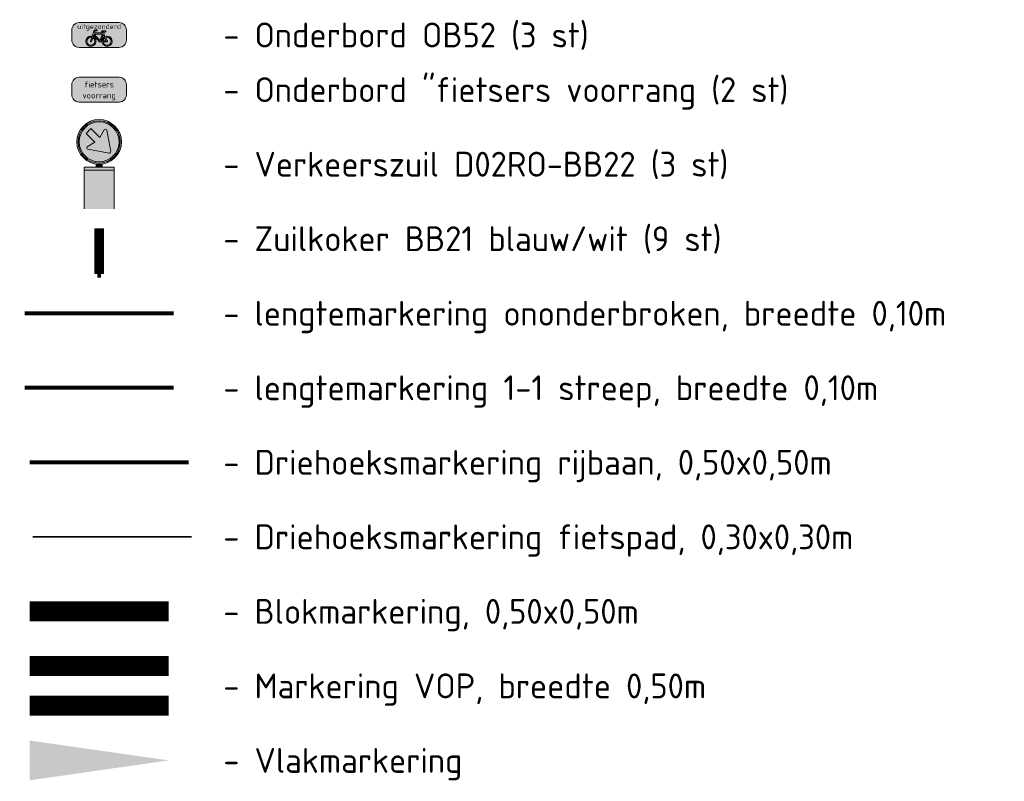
# Model space of a CAD drawing. Header units: metres. Extents: x 195696 to 514079, y 327475 to 328989.
# Tile 237 of 256: x 196534 to 196559, y 327753 to 327772. Entities that reach past the tile are written whole.
import ezdxf
from ezdxf.enums import TextEntityAlignment as Align

# ---------------------------------------------------------------- set-up
doc = ezdxf.new("R2010")
doc.units = ezdxf.units.M
doc.linetypes.add('11strp', pattern=[2, 1, -1])
for name, color, linetype, lineweight in [('mk-nw-11streep 0.10', 7, '11strp', 35), ('mk-nw-haaientd50', 7, 'haaitd50', 35), ('mk-nw-streep 0.10', 7, 'Continuous', 35), ('N-WE-VH-MATERIAALGRENS-O', 7, 'Continuous', 18), ('N-WE-VW-MARKERING_DWARS_DRIEHOEK_3030-G', 250, 'VW-HAAIETAND30-L-N', 35), ('N-WE-VW-VERKEERSTEKEN_BORD_B-S-200', 7, 'Continuous', 25), ('N-WE-VW-VERKEERSTEKEN_BORD_D-S-250', 7, 'Continuous', 25), ('N-WE-VW-VERKEERSTEKEN_BORD_ONDERBORD-S-250', 7, 'Continuous', 25), ('X-XX-AL-LEGENDA-T25', 7, 'Continuous', 25)]:
    doc.layers.add(name, color=color, linetype=linetype, lineweight=lineweight)
doc.styles.add('NLCS-ISO', font='NLCS-ISO.ttf')
doc.styles.add('NLCS-RVV-M200-T25', font='NLCS-RVV.ttf')
doc.linetypes.add('haaitd50', pattern='A,0,-0.25,[25,RTW.shx,S=0.1,R=180,X=0,Y=0],-0.75', length=1)
doc.linetypes.add('VW-HAAIETAND30-L-N', pattern='A,0,-0.3,[150,NLCS.SHX,S=0.6,R=0,X=-0.5,Y=-0.15],-0.3', length=0.6)

# ---------------------------------------------------------------- blocks, each defined once
blk = doc.blocks.new('N-SVW-VERKEERSTEKEN_BORD_D02RBB22-SO')
at = {"true_color": 0x007dc8}
h = blk.add_hatch(color=152, dxfattribs=at)
h.dxf.hatch_style = 1
h.paths.add_polyline_path([(-1.63, 3.87), (-1.03, 4.48), (0, 3.45), (0, 5.32, 0.414322), (-2.51, 2.81, 0.414105), (0, 0.3), (0, 1.62), (-1.42, 1.88, -0.656866), (-1.49, 2.18), (-0.54, 2.78)])
h = blk.add_hatch(color=152, dxfattribs=at)
h.dxf.hatch_style = 1
h.paths.add_polyline_path([(2.52, 3.68), (2.66, 3.73, 0.577878), (-2.13, 4.65), (-2.01, 4.56, -0.577878)])
at = {"true_color": 0xffffff}
h = blk.add_hatch(color=7, dxfattribs=at)
h.dxf.hatch_style = 1
h.paths.add_polyline_path([(-2.01, 4.56), (-1.9, 4.46, -0.577878), (2.38, 3.63), (2.52, 3.68, 0.577878)])
at = {"true_color": 0x007dc8}
h = blk.add_hatch(color=152, dxfattribs=at)
h.dxf.hatch_style = 1
h.paths.add_polyline_path([(0, 5.32), (0, 3.45), (0.07, 3.38), (0.65, 4.32, -0.66261), (0.96, 4.27), (1.45, 1.59, -0.52003), (1.25, 1.39), (0, 1.62), (0, 0.3, 0.414322), (2.51, 2.81, 0.414105)])
h = blk.add_hatch(color=152, dxfattribs=at)
h.dxf.hatch_style = 1
h.paths.add_polyline_path([(-2.01, 4.56), (-2.13, 4.65, 0.180494), (-2.81, 2.81, 0.414214), (0, 0), (0, 0.15, -0.414214), (-2.66, 2.81, -0.180494)])
at = {"true_color": 0xffffff}
h = blk.add_hatch(color=7, dxfattribs=at)
h.dxf.hatch_style = 1
h.paths.add_polyline_path([(-2.51, 2.81, -0.180494), (-1.9, 4.46), (-2.01, 4.56, 0.180494), (-2.66, 2.81, 0.414214), (0, 0.15), (0, 0.3, -0.414214)])
h = blk.add_hatch(color=7, dxfattribs=at)
h.dxf.hatch_style = 1
h.paths.add_polyline_path([(0, 3.45), (-1.03, 4.48), (-1.63, 3.87), (-0.54, 2.78), (-1.49, 2.18, 0.656866), (-1.42, 1.88), (0, 1.62)])
h = blk.add_hatch(color=7, dxfattribs=at)
h.dxf.hatch_style = 1
h.paths.add_polyline_path([(0.96, 4.27, 0.66261), (0.65, 4.32), (0.07, 3.38), (0, 3.45), (0, 1.62), (1.25, 1.39, 0.52003), (1.45, 1.59)])
at = {"true_color": 0x007dc8}
h = blk.add_hatch(color=152, dxfattribs=at)
h.dxf.hatch_style = 1
h.paths.add_polyline_path([(2.81, 2.81, 0.083022), (2.66, 3.73), (2.52, 3.68, -0.083022), (2.66, 2.81, -0.414214), (0, 0.15), (0, 0, 0.414214)])
at = {"true_color": 0xffffff}
h = blk.add_hatch(color=7, dxfattribs=at)
h.dxf.hatch_style = 1
h.paths.add_polyline_path([(2.52, 3.68), (2.38, 3.63, -0.083022), (2.51, 2.81, -0.414214), (0, 0.3), (0, 0.15, 0.414214), (2.66, 2.81, 0.083022)])
at = {"true_color": 0xafafaf}
h = blk.add_hatch(color=253, dxfattribs=at)
h.dxf.hatch_style = 1
h.paths.add_polyline_path([(0.38, 0), (-0.38, 0), (-0.38, -0.38), (0.38, -0.38)])
at = {"true_color": 0x0a0a0a}
h = blk.add_hatch(color=28, dxfattribs=at)
h.dxf.hatch_style = 1
h.paths.add_polyline_path([(1.88, -0.38), (-1.88, -0.38), (-1.88, -0.75), (1.88, -0.75)])
at = {"true_color": 0xffe100}
h = blk.add_hatch(color=2, dxfattribs=at)
h.dxf.hatch_style = 1
h.paths.add_polyline_path([(1.88, -0.75), (-1.88, -0.75), (-1.88, -5.62), (1.88, -5.62)])
at = {"color": 7, "lineweight": 0, "true_color": 0xffffff}
blk.add_lwpolyline([(-1.03, 4.48), (0.07, 3.38), (0.65, 4.32, -0.66261), (0.96, 4.27), (1.45, 1.59, -0.527936), (1.25, 1.39), (-1.42, 1.88, -0.656866), (-1.49, 2.18), (-0.54, 2.78), (-1.63, 3.87)], format="xyb", close=True, dxfattribs=at)
at = {"color": 253, "lineweight": 0, "true_color": 0xafafaf}
blk.add_lwpolyline([(-0.38, -0.38), (0.38, -0.38), (0.38, 0), (-0.38, 0)], close=True, dxfattribs=at)
at = {"color": 28, "lineweight": 0, "true_color": 0x0a0a0a}
blk.add_lwpolyline([(-1.88, -0.75), (1.88, -0.75), (1.88, -0.38), (-1.88, -0.38)], close=True, dxfattribs=at)
at = {"color": 253, "lineweight": 0, "true_color": 0xafafaf}
blk.add_lwpolyline([(1.88, -5.62), (1.88, -0.75), (-1.88, -0.75), (-1.88, -5.62)], dxfattribs=at)
at = {"color": 152, "lineweight": 0, "true_color": 0x007dc8}
blk.add_circle((0, 2.81), 2.81, dxfattribs=at)
at = {"color": 7, "lineweight": 0, "true_color": 0xffffff}
for radius in [2.66, 2.51]:
    blk.add_circle((0, 2.81), radius, dxfattribs=at)
blk = doc.blocks.new('N-SVW-VERKEERSTEKEN_BORD_ONDERBORD_OB52-SO')
at = {"true_color": 0xffffff}
h = blk.add_hatch(color=7, dxfattribs=at)
h.dxf.hatch_style = 1
edge = h.paths.add_edge_path()
edge.add_line((2.75, -0.524), (2.75, 0.524))
edge.add_arc((2.024, 0.524), 0.726, 0, 90)
edge.add_line((2.024, 1.25), (-2.024, 1.25))
edge.add_arc((-2.024, 0.524), 0.726, 90, 180)
edge.add_line((-2.75, 0.524), (-2.75, -0.524))
edge.add_arc((-2.024, -0.524), 0.726, 180, 270)
edge.add_line((-2.024, -1.25), (2.024, -1.25))
edge.add_arc((2.024, -0.524), 0.726, 270, 360)
at = {"true_color": 0x191919}
h = blk.add_hatch(color=250, dxfattribs=at)
h.dxf.hatch_style = 1
h.paths.add_polyline_path([(0.477, 0.121), (0.561, 0.307), (0.686, 0.307), (0.686, 0.413), (0.295, 0.413, 1), (0.295, 0.307), (0.447, 0.307), (0.398, 0.201), (-0.482, 0.201), (-0.421, 0.363, -0.345861), (-0.338, 0.413), (-0.205, 0.413), (-0.205, 0.519), (-0.357, 0.519, 0.334348), (-0.527, 0.391), (-0.709, -0.129, 0.794265), (-1.154, -1.018, 0.4733), (-0.383, -0.868, 0.427471), (-0.611, -0.167), (-0.558, -0.011), (0.045, -0.679), (0.288, -0.679, 0.529348), (1.038, -1.073, 0.476174), (1.188, -0.302, 0.318009), (0.617, -0.152)])
h.paths.add_polyline_path([(-0.512, 0.099), (0.348, 0.099), (0.06, -0.538)], flags=16)
h.paths.add_polyline_path([(-0.649, -0.269, -0.542254), (-0.575, -0.936, -0.632638), (-1.233, -0.625, -0.479903), (-0.747, -0.235), (-0.88, -0.61, 1.053204), (-0.778, -0.641)], flags=16)
h.paths.add_polyline_path([(0.42, 0), (0.523, -0.197, 0.234167), (0.288, -0.572), (0.159, -0.572)], flags=16)
h.paths.add_polyline_path([(0.572, -0.296), (0.716, -0.572), (0.398, -0.572, -0.216058)], flags=16)
h.paths.add_polyline_path([(0.398, -0.679), (0.803, -0.679, 0.566151), (0.849, -0.603), (0.667, -0.246, -0.564261), (1.193, -0.687, -0.396488), (0.758, -1.026, -0.350134)], flags=16)
at = {"color": 250, "lineweight": 0, "true_color": 0x191919}
for points in [[(2.75, -0.524), (2.75, 0.524, 0.414214), (2.024, 1.25), (-2.024, 1.25, 0.414214), (-2.75, 0.524), (-2.75, -0.524, 0.414214), (-2.024, -1.25), (2.024, -1.25, 0.414214)], [(0.477, 0.121), (0.561, 0.307), (0.686, 0.307), (0.686, 0.413), (0.295, 0.413, 1), (0.295, 0.307), (0.447, 0.307), (0.398, 0.201), (-0.482, 0.201), (-0.421, 0.363, -0.345861), (-0.338, 0.413), (-0.205, 0.413), (-0.205, 0.519), (-0.357, 0.519, 0.334348), (-0.527, 0.391), (-0.709, -0.129, 0.794265), (-1.154, -1.018, 0.4733), (-0.383, -0.868, 0.427471), (-0.611, -0.167), (-0.558, -0.011), (0.045, -0.679), (0.288, -0.679, 0.529348), (1.038, -1.073, 0.476174), (1.188, -0.302, 0.318009), (0.617, -0.152)], [(0.42, 0), (0.159, -0.572), (0.288, -0.572, -0.234167), (0.523, -0.197)], [(-0.649, -0.269, -0.542254), (-0.575, -0.936, -0.632638), (-1.233, -0.625, -0.479903), (-0.747, -0.235), (-0.88, -0.61, 1.053204), (-0.778, -0.641)], [(0.667, -0.246, -0.564261), (1.193, -0.687, -0.396488), (0.758, -1.026, -0.350134), (0.398, -0.679), (0.803, -0.679, 0.566151), (0.849, -0.603)], [(0.716, -0.572), (0.572, -0.296, 0.216058), (0.398, -0.572)]]:
    blk.add_lwpolyline(points, format="xyb", close=True, dxfattribs=at)
blk.add_lwpolyline([(0.348, 0.099), (-0.512, 0.099), (0.06, -0.538)], close=True, dxfattribs=at)
at = {"color": 250, "true_color": 0x191919, "style": 'NLCS-RVV-M200-T25'}
blk.add_text('uitgezonderd', height=0.5, dxfattribs=at).set_placement((0, 0.598), align=Align.CENTER)
blk = doc.blocks.new('N-SVW-VERKEERSTEKEN_BORD_BB21-SO')
at = {"true_color": 0xffffff}
h = blk.add_hatch(color=7, dxfattribs=at)
h.dxf.hatch_style = 1
h.paths.add_polyline_path([(0.55, 2.42), (0.55, 3.37), (0.55, 3.55), (-0.55, 3.55), (-0.55, 3.37), (-0.55, 2.42)])
at = {"true_color": 0x007dc8}
h = blk.add_hatch(color=152, dxfattribs=at)
h.dxf.hatch_style = 1
h.paths.add_polyline_path([(0.55, 2.42), (-0.55, 2.42), (-0.55, 1.3), (0.55, 1.3)])
at = {"true_color": 0xffffff}
h = blk.add_hatch(color=7, dxfattribs=at)
h.dxf.hatch_style = 1
h.paths.add_polyline_path([(-0.55, 1.3), (-0.55, 0.17), (0.55, 0.17), (0.55, 1.3)])
at = {"true_color": 0x007dc8}
h = blk.add_hatch(color=152, dxfattribs=at)
h.dxf.hatch_style = 1
h.paths.add_polyline_path([(-0.55, 0.17), (-0.55, -0.95), (0.55, -0.95), (0.55, 0.17)])
at = {"true_color": 0xffffff}
h = blk.add_hatch(color=7, dxfattribs=at)
h.dxf.hatch_style = 1
h.paths.add_polyline_path([(0.55, -2.08), (0.55, -0.95), (-0.55, -0.95), (-0.55, -2.08)])
h = blk.add_hatch(color=7, dxfattribs=at)
h.dxf.hatch_style = 1
h.paths.add_polyline_path([(0.15, -2.08), (-0.15, -2.08), (-0.15, -2.59), (0.15, -2.59)])
at = {"lineweight": 0}
for p, q in [((-0.55, 3.55), (-0.55, 3.37)), ((-0.55, 3.37), (-0.55, -2.08)), ((0.55, 3.55), (0.55, 3.37)), ((-0.15, -2.08), (-0.15, -2.59)), ((0.15, -2.08), (0.15, -2.59))]:
    blk.add_line(p, q, dxfattribs=at)
for points in [[(0.55, 3.55), (-0.55, 3.55)], [(0.55, -2.08), (0.55, 3.37)], [(0.55, 2.42), (-0.55, 2.42)], [(0.55, 1.3), (-0.55, 1.3)], [(0.55, 0.17), (-0.55, 0.17)], [(0.55, -0.95), (-0.55, -0.95)], [(0.55, -2.08), (-0.55, -2.08)]]:
    blk.add_lwpolyline(points, dxfattribs=at)
blk = doc.blocks.new('N-SVW-VERKEERSTEKEN_BORD_ONDERBORD_OB714-SO')
at = {"true_color": 0xffffff}
h = blk.add_hatch(color=7, dxfattribs=at)
h.dxf.hatch_style = 1
edge = h.paths.add_edge_path()
edge.add_line((2.75, -0.524), (2.75, 0.524))
edge.add_arc((2.024, 0.524), 0.726, 0, 90)
edge.add_line((2.024, 1.25), (-2.024, 1.25))
edge.add_arc((-2.024, 0.524), 0.726, 90, 180)
edge.add_line((-2.75, 0.524), (-2.75, -0.524))
edge.add_arc((-2.024, -0.524), 0.726, 180, 270)
edge.add_line((-2.024, -1.25), (2.024, -1.25))
edge.add_arc((2.024, -0.524), 0.726, 270, 360)
at = {"color": 250, "lineweight": 0, "true_color": 0x191919}
blk.add_lwpolyline([(2.75, -0.524), (2.75, 0.524, 0.414214), (2.024, 1.25), (-2.024, 1.25, 0.414214), (-2.75, 0.524), (-2.75, -0.524, 0.414214), (-2.024, -1.25), (2.024, -1.25, 0.414214)], format="xyb", close=True, dxfattribs=at)
at = {"color": 250, "true_color": 0x191919, "style": 'NLCS-RVV-M200-T25'}
blk.add_text('fietsers', height=0.6, dxfattribs=at).set_placement((0, 0.221), align=Align.CENTER)
blk.add_attdef('voorrang', text='', height=0.6, dxfattribs=at).set_placement((0, -0.88), align=Align.CENTER)

msp = doc.modelspace()

# ---------------------------------------------------------------- hatches: boundary and pattern name
at = {"layer": 'mk-nw-streep 0.10', "lineweight": 0}
h = msp.add_hatch(color=256, dxfattribs=at)
h.dxf.hatch_style = 1
h.paths.add_polyline_path([(196534.547, 327754.25), (196534.547, 327753.25), (196538.047, 327753.75)])

# ---------------------------------------------------------------- linework, layer by layer
at = {"layer": 'mk-nw-11streep 0.10', "ltscale": 4, "const_width": 0.1, "flags": 128}
msp.add_lwpolyline([(196534.422, 327763.125), (196538.172, 327763.125)], dxfattribs=at)
at = {"layer": 'mk-nw-11streep 0.10', "ltscale": 2, "const_width": 0.5, "flags": 128}
msp.add_lwpolyline([(196534.547, 327757.5), (196538.047, 327757.5)], dxfattribs=at)
at = {"layer": 'mk-nw-haaientd50', "ltscale": 4, "const_width": 0.1, "flags": 128}
msp.add_lwpolyline([(196534.549, 327761.25), (196538.549, 327761.25)], dxfattribs=at)
at = {"layer": 'N-WE-VH-MATERIAALGRENS-O', "const_width": 0.1, "flags": 128}
msp.add_lwpolyline([(196534.422, 327765), (196538.172, 327765)], dxfattribs=at)
at = {"layer": 'N-WE-VH-MATERIAALGRENS-O', "ltscale": 2, "const_width": 0.5, "flags": 128}
for points in [[(196534.547, 327756.125), (196538.047, 327756.125)], [(196534.547, 327755.125), (196538.047, 327755.125)]]:
    msp.add_lwpolyline(points, dxfattribs=at)
at = {"layer": 'N-WE-VW-MARKERING_DWARS_DRIEHOEK_3030-G', "ltscale": 4, "flags": 128}
msp.add_lwpolyline([(196534.624, 327759.375), (196538.624, 327759.375)], dxfattribs=at)

# ---------------------------------------------------------------- block references
at = {"layer": 'N-WE-VW-VERKEERSTEKEN_BORD_B-S-200', "xscale": 0.2, "yscale": 0.2, "zscale": 0.2}
msp.add_blockref('N-SVW-VERKEERSTEKEN_BORD_BB21-SO', (196536.297, 327766.415), dxfattribs=at)
at = {"layer": 'N-WE-VW-VERKEERSTEKEN_BORD_D-S-250', "xscale": 0.2, "yscale": 0.2, "zscale": 0.2}
msp.add_blockref('N-SVW-VERKEERSTEKEN_BORD_D02RBB22-SO', (196536.297, 327768.75), dxfattribs=at)
at = {"layer": 'N-WE-VW-VERKEERSTEKEN_BORD_ONDERBORD-S-250', "xscale": 0.25, "yscale": 0.25, "zscale": 0.25}
msp.add_blockref('N-SVW-VERKEERSTEKEN_BORD_ONDERBORD_OB52-SO', (196536.297, 327772.001), dxfattribs=at)
at = {"layer": 'N-WE-VW-VERKEERSTEKEN_BORD_ONDERBORD-S-250'}
ref = msp.add_blockref('N-SVW-VERKEERSTEKEN_BORD_ONDERBORD_OB714-SO', (196536.297, 327770.625), dxfattribs=dict(at, xscale=0.25, yscale=0.25, zscale=0.25))
ref.add_attrib('RVV_OB714', 'voorrang', dxfattribs={"layer": '0', "color": 250, "true_color": 0x191919, "height": 0.15, "style": 'NLCS-RVV-M200-T25'}).set_placement((196536.297, 327770.405), align=Align.CENTER)

# ---------------------------------------------------------------- texts
at = {"layer": 'X-XX-AL-LEGENDA-T25', "style": 'NLCS-ISO'}
for s, p in [('- Onderbord OB52 (3 st) ', (196539.422, 327772.001)), ('- Onderbord "fietsers voorrang (2 st) ', (196539.422, 327770.625)), ('- Verkeerszuil D02RO-BB22 (3 st) ', (196539.422, 327768.75)), ('- Zuilkoker BB21 blauw/wit (9 st)', (196539.422, 327766.875)), ('- lengtemarkering ononderbroken, breedte 0,10m', (196539.422, 327765)), ('- lengtemarkering 1-1 streep, breedte 0,10m', (196539.422, 327763.125)), ('- Driehoeksmarkering rijbaan, 0,50x0,50m', (196539.422, 327761.25)), ('- Driehoeksmarkering fietspad, 0,30x0,30m', (196539.422, 327759.375)), ('- Blokmarkering, 0,50x0,50m', (196539.422, 327757.5)), ('- Markering VOP, breedte 0,50m', (196539.422, 327755.625)), ('- Vlakmarkering', (196539.422, 327753.75))]:
    msp.add_text(s, height=0.625, dxfattribs=at).set_placement(p, align=Align.MIDDLE_LEFT)

doc.saveas('drawing.dxf')
